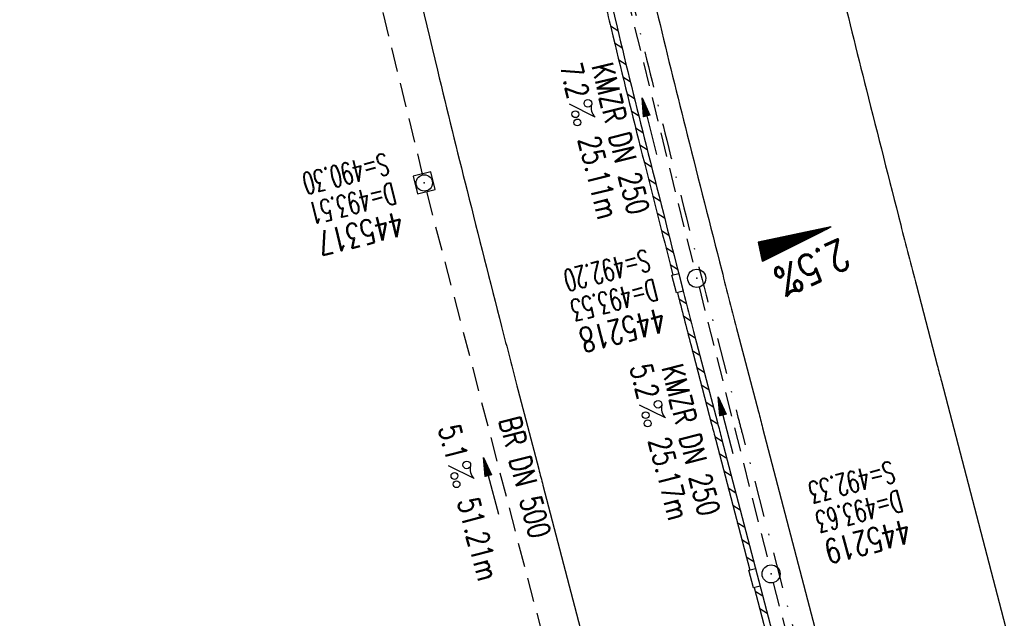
# Model space of a CAD drawing. Extents: x 459406 to 461721, y 413308 to 423218.
# Tile 77 of 256: x 460939 to 461021, y 415866 to 415916. Entities that reach past the tile are written whole.
import ezdxf
from ezdxf.enums import TextEntityAlignment as Align

# ---------------------------------------------------------------- set-up
doc = ezdxf.new("R2010")
doc.units = 0
doc.header["$LTSCALE"] = 2
doc.header["$MEASUREMENT"] = 0
for name, pattern in [('AUSGEZOGEN', [0]), ('GESTRICH-X2', [1.5, 1, -0.5]), ('STRICHPT-X3', [3, 1.5, -0.75, 0, -0.75])]:
    doc.linetypes.add(name, pattern=pattern)
doc.layers.get('0').update_dxf_attribs({"linetype": 'AUSGEZOGEN'})
for name, color, linetype in [('ACHSE', 1, 'STRICHPT-X3'), ('FBR', 8, 'CONTINUOUS'), ('GEF', 7, 'AUSGEZOGEN'), ('KANAL', 7, 'GESTRICH-X2'), ('PFEIL', 7, 'CONTINUOUS'), ('RINNE', 200, 'CONTINUOUS'), ('SCHACHTNR', 6, 'CONTINUOUS'), ('SCHSYMBOL', 7, 'AUSGEZOGEN'), ('TEXTO', 4, 'CONTINUOUS'), ('TEXTU', 4, 'CONTINUOUS')]:
    doc.layers.add(name, color=color, linetype=linetype)
doc.styles.add('ROMANS', font='romans.shx', dxfattribs={"width": 0.8})

# ---------------------------------------------------------------- blocks, each defined once
blk = doc.blocks.new('20')
blk.add_lwpolyline([(-0.754, -0.751), (0.754, -0.751), (0.754, 0.75), (-0.754, 0.75)], close=True)
blk.add_circle((0, 0), 0.676)
blk.add_point((0, 0))
blk = doc.blocks.new('PROM')
blk.add_line((1.566, 1.817), (0.019, 0.015))
for centre, radius in [((0.317, 1.51), 0.317), ((0.943, 0.291), 0.283), ((1.645, 0.287), 0.283)]:
    blk.add_circle(centre, radius)
blk.add_arc((0.992, 2.682), 1.033, 239.14139, 303.35492)
blk = doc.blocks.new('PFEIL2')
at = {"color": 0}
for p, q in [((0.88, 0.002), (-2.401, -0.012)), ((0.881, -0.271), (0.879, 0.276)), ((0.879, 0.276), (2.429, 0.009)), ((0.911, 0.27), (0.879, 0.265)), ((0.965, 0.261), (0.879, 0.246)), ((1.019, 0.252), (0.879, 0.228)), ((1.073, 0.242), (0.879, 0.209)), ((1.127, 0.233), (0.879, 0.191)), ((1.181, 0.224), (0.879, 0.172)), ((1.235, 0.214), (0.879, 0.154)), ((1.289, 0.205), (0.879, 0.135)), ((1.343, 0.196), (0.879, 0.117)), ((1.397, 0.187), (0.879, 0.098)), ((1.451, 0.177), (0.879, 0.08)), ((1.505, 0.168), (0.879, 0.061)), ((1.559, 0.159), (0.88, 0.043)), ((1.613, 0.149), (0.88, 0.024)), ((1.668, 0.14), (0.88, 0.006)), ((1.722, 0.131), (0.88, -0.013)), ((1.776, 0.121), (0.88, -0.031)), ((1.83, 0.112), (0.88, -0.05)), ((1.884, 0.103), (0.88, -0.068)), ((1.938, 0.094), (0.88, -0.087)), ((1.992, 0.084), (0.88, -0.105)), ((2.046, 0.075), (0.88, -0.124)), ((2.1, 0.066), (0.88, -0.142)), ((2.154, 0.056), (0.88, -0.161)), ((2.208, 0.047), (0.88, -0.179)), ((2.262, 0.038), (0.881, -0.198)), ((2.316, 0.029), (0.881, -0.216)), ((2.37, 0.019), (0.881, -0.235)), ((2.424, 0.01), (0.881, -0.253)), ((2.429, 0.009), (0.881, -0.271))]:
    blk.add_line(p, q, dxfattribs=at)
blk = doc.blocks.new('GST')
at = {"color": 0}
blk.add_circle((0, 0), 0.75, dxfattribs=at)
blk.add_point((0, 0), dxfattribs=at)
blk = doc.blocks.new('*X8')
at = {"color": 0}
for p, q in [((725.827, 193.844), (727.436, 195.453)), ((725.827, 193.853), (727.427, 195.453)), ((725.827, 193.861), (727.418, 195.453)), ((725.827, 193.87), (727.409, 195.453)), ((725.827, 193.879), (727.401, 195.453)), ((725.827, 193.888), (727.392, 195.453)), ((725.827, 193.897), (727.383, 195.453)), ((725.827, 193.906), (727.374, 195.453)), ((725.827, 193.914), (727.365, 195.453)), ((725.827, 193.923), (727.356, 195.453)), ((725.827, 193.932), (727.347, 195.453)), ((725.827, 193.941), (727.339, 195.453)), ((725.827, 193.95), (727.33, 195.453)), ((725.827, 193.959), (727.321, 195.453)), ((725.827, 193.967), (727.312, 195.453)), ((725.827, 193.976), (727.303, 195.453)), ((725.827, 193.985), (727.294, 195.453)), ((725.827, 193.994), (727.286, 195.453)), ((725.827, 194.003), (727.277, 195.453)), ((725.827, 194.012), (727.268, 195.453)), ((725.827, 194.02), (727.259, 195.453)), ((725.827, 194.029), (727.25, 195.453)), ((725.827, 194.038), (727.241, 195.453)), ((725.827, 194.047), (727.233, 195.453)), ((725.827, 194.056), (727.224, 195.453)), ((725.827, 194.065), (727.215, 195.453)), ((725.827, 194.073), (727.206, 195.453)), ((725.827, 194.082), (727.197, 195.453)), ((725.827, 194.091), (727.188, 195.453)), ((725.827, 194.1), (727.18, 195.453)), ((725.827, 194.109), (727.171, 195.453)), ((725.827, 194.118), (727.162, 195.453)), ((725.827, 194.127), (727.153, 195.453)), ((725.827, 194.135), (727.144, 195.453)), ((725.827, 194.144), (727.135, 195.453)), ((725.827, 194.153), (727.127, 195.453)), ((725.827, 194.162), (727.118, 195.453)), ((725.827, 194.171), (727.109, 195.453)), ((725.827, 194.18), (727.1, 195.453)), ((725.827, 194.188), (727.091, 195.453)), ((725.827, 194.197), (727.082, 195.453)), ((725.827, 194.206), (727.073, 195.453)), ((725.827, 194.215), (727.065, 195.453)), ((725.827, 194.224), (727.056, 195.453)), ((725.827, 194.233), (727.047, 195.453)), ((725.827, 194.241), (727.038, 195.453)), ((725.827, 194.25), (727.029, 195.453)), ((725.827, 194.259), (727.02, 195.453)), ((725.827, 194.268), (727.012, 195.453)), ((725.827, 194.277), (727.003, 195.453)), ((725.827, 194.286), (726.994, 195.453)), ((725.827, 194.294), (726.985, 195.453)), ((725.827, 194.303), (726.976, 195.453)), ((725.827, 194.312), (726.967, 195.453)), ((725.827, 194.321), (726.959, 195.453)), ((725.827, 194.33), (726.95, 195.453)), ((725.827, 194.339), (726.941, 195.453)), ((725.827, 194.348), (726.932, 195.453)), ((725.827, 194.356), (726.923, 195.453)), ((725.827, 194.365), (726.914, 195.453)), ((725.827, 194.374), (726.906, 195.453)), ((725.827, 194.383), (726.897, 195.453)), ((725.827, 194.392), (726.888, 195.453)), ((725.827, 194.401), (726.879, 195.453)), ((725.827, 194.409), (726.87, 195.453)), ((725.827, 194.418), (726.861, 195.453)), ((725.827, 194.427), (726.853, 195.453)), ((725.827, 194.436), (726.844, 195.453)), ((725.827, 194.445), (726.835, 195.453)), ((725.827, 194.454), (726.826, 195.453)), ((725.827, 194.462), (726.817, 195.453)), ((725.827, 194.471), (726.808, 195.453)), ((725.827, 194.48), (726.799, 195.453)), ((725.827, 194.489), (726.791, 195.453)), ((725.827, 194.498), (726.782, 195.453)), ((725.827, 194.507), (726.773, 195.453)), ((725.827, 194.515), (726.764, 195.453)), ((725.827, 194.524), (726.755, 195.453)), ((725.827, 194.533), (726.746, 195.453)), ((725.827, 194.542), (726.738, 195.453)), ((725.827, 194.551), (726.729, 195.453)), ((725.827, 194.56), (726.72, 195.453)), ((725.827, 194.568), (726.711, 195.453)), ((725.827, 194.577), (726.702, 195.453)), ((725.827, 194.586), (726.693, 195.453)), ((725.827, 194.595), (726.685, 195.453)), ((725.827, 194.604), (726.676, 195.453)), ((725.827, 194.613), (726.667, 195.453)), ((725.827, 194.622), (726.658, 195.453)), ((725.827, 194.63), (726.649, 195.453)), ((725.827, 194.639), (726.64, 195.453)), ((725.827, 194.648), (726.632, 195.453)), ((725.827, 194.657), (726.623, 195.453)), ((725.827, 194.666), (726.614, 195.453)), ((725.827, 194.675), (726.605, 195.453)), ((725.827, 194.683), (726.596, 195.453)), ((725.827, 194.692), (726.587, 195.453)), ((725.827, 194.701), (726.579, 195.453)), ((725.827, 194.71), (726.57, 195.453)), ((725.827, 194.719), (726.561, 195.453)), ((725.827, 194.728), (726.552, 195.453)), ((725.827, 194.736), (726.543, 195.453)), ((725.827, 194.745), (726.534, 195.453)), ((725.827, 194.754), (726.525, 195.453)), ((725.827, 194.763), (726.517, 195.453)), ((725.827, 194.772), (726.508, 195.453)), ((725.827, 194.781), (726.499, 195.453)), ((725.827, 194.789), (726.49, 195.453)), ((725.827, 194.798), (726.481, 195.453)), ((725.827, 194.807), (726.472, 195.453)), ((725.827, 194.816), (726.464, 195.453)), ((725.827, 194.825), (726.455, 195.453)), ((725.827, 194.834), (726.446, 195.453)), ((725.827, 194.842), (726.437, 195.453)), ((725.827, 194.851), (726.428, 195.453)), ((725.827, 194.86), (726.419, 195.453)), ((725.827, 194.869), (726.411, 195.453)), ((725.827, 194.878), (726.402, 195.453)), ((725.827, 194.887), (726.393, 195.453)), ((725.827, 194.896), (726.384, 195.453)), ((725.827, 194.904), (726.375, 195.453)), ((725.827, 194.913), (726.366, 195.453)), ((725.827, 194.922), (726.358, 195.453)), ((725.827, 194.931), (726.349, 195.453)), ((725.827, 194.94), (726.34, 195.453)), ((725.827, 194.949), (726.331, 195.453)), ((725.827, 194.957), (726.322, 195.453)), ((725.827, 194.966), (726.313, 195.453)), ((725.827, 194.975), (726.305, 195.453)), ((725.827, 194.984), (726.296, 195.453)), ((725.827, 194.993), (726.287, 195.453)), ((725.827, 195.002), (726.278, 195.453)), ((725.827, 195.01), (726.269, 195.453)), ((725.827, 195.019), (726.26, 195.453)), ((725.827, 195.028), (726.251, 195.453)), ((725.827, 195.037), (726.243, 195.453)), ((725.827, 195.046), (726.234, 195.453)), ((725.827, 195.055), (726.225, 195.453)), ((725.827, 195.063), (726.216, 195.453)), ((725.827, 195.072), (726.207, 195.453)), ((725.827, 195.081), (726.198, 195.453)), ((725.827, 195.09), (726.19, 195.453)), ((725.827, 195.099), (726.181, 195.453)), ((725.827, 195.108), (726.172, 195.453)), ((725.827, 195.116), (726.163, 195.453)), ((725.827, 195.125), (726.154, 195.453)), ((725.827, 195.134), (726.145, 195.453)), ((725.827, 195.143), (726.137, 195.453)), ((725.827, 195.152), (726.128, 195.453)), ((725.827, 195.161), (726.119, 195.453)), ((725.827, 195.17), (726.11, 195.453)), ((725.827, 195.178), (726.101, 195.453)), ((725.827, 195.187), (726.092, 195.453)), ((725.827, 195.196), (726.084, 195.453)), ((725.827, 195.205), (726.075, 195.453)), ((725.827, 195.214), (726.066, 195.453)), ((725.827, 195.223), (726.057, 195.453)), ((725.827, 195.231), (726.048, 195.453)), ((725.827, 195.24), (726.039, 195.453)), ((725.827, 195.249), (726.031, 195.453)), ((725.827, 195.258), (726.022, 195.453)), ((725.827, 195.267), (726.013, 195.453)), ((725.827, 195.276), (726.004, 195.453)), ((725.827, 195.284), (725.995, 195.453)), ((725.827, 195.293), (725.986, 195.453)), ((725.827, 195.302), (725.977, 195.453)), ((725.827, 195.311), (725.969, 195.453)), ((725.827, 195.32), (725.96, 195.453)), ((725.827, 195.329), (725.951, 195.453)), ((725.827, 195.337), (725.942, 195.453)), ((725.827, 195.346), (725.933, 195.453)), ((725.827, 195.355), (725.924, 195.453)), ((725.827, 195.364), (725.916, 195.453)), ((725.827, 195.373), (725.907, 195.453)), ((725.827, 195.382), (725.898, 195.453)), ((725.827, 195.39), (725.889, 195.453)), ((725.827, 195.399), (725.88, 195.453)), ((725.827, 195.408), (725.871, 195.453)), ((725.827, 195.417), (725.863, 195.453)), ((725.827, 195.426), (725.854, 195.453)), ((725.827, 195.435), (725.845, 195.453)), ((725.827, 195.444), (725.836, 195.453)), ((725.827, 193.826), (727.433, 195.433)), ((725.827, 193.817), (727.43, 195.421)), ((725.827, 193.808), (727.427, 195.409)), ((725.827, 193.799), (727.424, 195.397)), ((725.827, 193.791), (727.421, 195.385)), ((725.827, 193.782), (727.418, 195.373)), ((725.827, 193.773), (727.414, 195.361)), ((725.827, 193.764), (727.411, 195.349)), ((725.827, 193.755), (727.408, 195.337)), ((725.827, 193.746), (727.405, 195.325)), ((725.827, 193.738), (727.402, 195.313)), ((725.827, 193.729), (727.399, 195.301)), ((725.827, 193.72), (727.395, 195.289)), ((725.827, 193.711), (727.392, 195.277)), ((725.827, 193.702), (727.389, 195.265)), ((725.827, 193.693), (727.386, 195.253)), ((725.827, 193.685), (727.383, 195.241)), ((725.827, 193.676), (727.38, 195.229)), ((725.827, 193.667), (727.377, 195.217)), ((725.827, 193.658), (727.373, 195.205)), ((725.827, 193.649), (727.37, 195.193)), ((725.827, 193.64), (727.367, 195.181)), ((725.827, 193.632), (727.364, 195.169)), ((725.827, 193.623), (727.361, 195.157)), ((725.827, 193.614), (727.358, 195.145)), ((725.827, 193.605), (727.354, 195.133)), ((725.827, 193.596), (727.351, 195.121)), ((725.827, 193.587), (727.348, 195.109)), ((725.827, 193.579), (727.345, 195.097)), ((725.827, 193.57), (727.342, 195.085)), ((725.827, 193.561), (727.339, 195.073)), ((725.827, 193.552), (727.336, 195.061)), ((725.827, 193.543), (727.332, 195.049)), ((725.827, 193.534), (727.329, 195.037)), ((725.827, 193.525), (727.326, 195.025)), ((725.827, 193.517), (727.323, 195.013)), ((725.827, 193.508), (727.32, 195.001)), ((725.827, 193.499), (727.317, 194.989)), ((725.827, 193.49), (727.313, 194.977)), ((725.827, 193.481), (727.31, 194.965)), ((725.827, 193.472), (727.307, 194.953)), ((725.827, 193.464), (727.304, 194.941)), ((725.827, 193.455), (727.301, 194.929)), ((725.827, 193.446), (727.298, 194.917)), ((725.827, 193.437), (727.295, 194.905)), ((725.827, 193.428), (727.291, 194.893)), ((725.827, 193.419), (727.288, 194.881)), ((725.827, 193.411), (727.285, 194.869)), ((725.827, 193.402), (727.282, 194.857)), ((725.827, 193.393), (727.279, 194.845)), ((725.827, 193.384), (727.276, 194.833)), ((725.827, 193.375), (727.272, 194.821)), ((725.827, 193.366), (727.269, 194.809)), ((725.827, 193.358), (727.266, 194.797)), ((725.827, 193.349), (727.263, 194.785)), ((725.827, 193.34), (727.26, 194.773)), ((725.827, 193.331), (727.257, 194.761)), ((725.827, 193.322), (727.254, 194.749)), ((725.827, 193.313), (727.25, 194.737)), ((725.827, 193.305), (727.247, 194.725)), ((725.827, 193.296), (727.244, 194.713)), ((725.827, 193.287), (727.241, 194.701)), ((725.827, 193.278), (727.238, 194.689)), ((725.827, 193.269), (727.235, 194.677)), ((725.827, 193.26), (727.231, 194.665)), ((725.827, 193.251), (727.228, 194.653)), ((725.827, 193.243), (727.225, 194.641)), ((725.827, 193.234), (727.222, 194.629)), ((725.827, 193.225), (727.219, 194.617)), ((725.827, 193.216), (727.216, 194.605)), ((725.827, 193.207), (727.213, 194.593)), ((725.827, 193.198), (727.209, 194.581)), ((725.827, 193.19), (727.206, 194.569)), ((725.827, 193.181), (727.203, 194.557)), ((725.827, 193.172), (727.2, 194.545)), ((725.827, 193.163), (727.197, 194.533)), ((725.827, 193.154), (727.194, 194.521)), ((725.827, 193.145), (727.19, 194.509)), ((725.827, 193.137), (727.187, 194.497)), ((725.827, 193.128), (727.184, 194.485)), ((725.827, 193.119), (727.181, 194.473)), ((725.827, 193.11), (727.178, 194.461)), ((725.827, 193.101), (727.175, 194.449)), ((725.827, 193.092), (727.172, 194.437)), ((725.827, 193.084), (727.168, 194.425)), ((725.827, 193.075), (727.165, 194.413)), ((725.827, 193.066), (727.162, 194.401)), ((725.827, 193.057), (727.159, 194.389)), ((725.827, 193.048), (727.156, 194.377)), ((725.827, 193.039), (727.153, 194.365)), ((725.827, 193.031), (727.149, 194.353)), ((725.827, 193.022), (727.146, 194.341)), ((725.827, 193.013), (727.143, 194.329)), ((725.827, 193.004), (727.14, 194.317)), ((725.827, 192.995), (727.137, 194.305)), ((725.827, 192.986), (727.134, 194.293)), ((725.827, 192.977), (727.131, 194.281)), ((725.827, 192.969), (727.127, 194.269)), ((725.827, 192.96), (727.124, 194.257)), ((725.827, 192.951), (727.121, 194.245)), ((725.827, 192.942), (727.118, 194.233)), ((725.827, 192.933), (727.115, 194.221)), ((725.827, 192.924), (727.112, 194.209)), ((725.827, 192.916), (727.108, 194.197)), ((725.827, 192.907), (727.105, 194.185)), ((725.827, 192.898), (727.102, 194.173)), ((725.827, 192.889), (727.099, 194.161)), ((725.827, 192.88), (727.096, 194.15)), ((725.827, 192.871), (727.093, 194.138)), ((725.827, 192.863), (727.09, 194.126)), ((725.827, 192.854), (727.086, 194.114)), ((725.827, 192.845), (727.083, 194.102)), ((725.827, 192.836), (727.08, 194.09)), ((725.827, 192.827), (727.077, 194.078)), ((725.827, 192.818), (727.074, 194.066)), ((725.827, 192.81), (727.071, 194.054)), ((725.827, 192.801), (727.068, 194.042)), ((725.827, 192.792), (727.064, 194.03)), ((725.827, 192.783), (727.061, 194.018)), ((725.827, 192.774), (727.058, 194.006)), ((725.827, 192.765), (727.055, 193.994)), ((725.827, 192.757), (727.052, 193.982)), ((725.827, 192.748), (727.049, 193.97)), ((725.827, 192.739), (727.045, 193.958)), ((725.827, 192.73), (727.042, 193.946)), ((725.827, 192.721), (727.039, 193.934)), ((725.827, 192.712), (727.036, 193.922)), ((725.827, 192.703), (727.033, 193.91)), ((725.827, 192.695), (727.03, 193.898)), ((725.827, 192.686), (727.027, 193.886)), ((725.827, 192.677), (727.023, 193.874)), ((725.827, 192.668), (727.02, 193.862)), ((725.827, 192.659), (727.017, 193.85)), ((725.827, 192.65), (727.014, 193.838)), ((725.827, 192.642), (727.011, 193.826)), ((725.827, 192.633), (727.008, 193.814)), ((725.827, 192.624), (727.004, 193.802)), ((725.827, 192.615), (727.001, 193.79)), ((725.827, 192.606), (726.998, 193.778)), ((725.827, 192.597), (726.995, 193.766)), ((725.827, 192.589), (726.992, 193.754)), ((725.827, 192.58), (726.989, 193.742)), ((725.827, 192.571), (726.986, 193.73)), ((725.827, 192.562), (726.982, 193.718)), ((725.827, 192.553), (726.979, 193.706)), ((725.827, 192.544), (726.976, 193.694)), ((725.827, 192.536), (726.973, 193.682)), ((725.827, 192.527), (726.97, 193.67)), ((725.827, 192.518), (726.967, 193.658)), ((725.827, 192.509), (726.963, 193.646)), ((725.827, 192.5), (726.96, 193.634)), ((725.827, 192.491), (726.957, 193.622)), ((725.827, 192.483), (726.954, 193.61)), ((725.827, 192.474), (726.951, 193.598)), ((725.827, 192.465), (726.948, 193.586)), ((725.827, 192.456), (726.945, 193.574)), ((725.827, 192.447), (726.941, 193.562)), ((725.827, 192.438), (726.938, 193.55)), ((725.827, 192.429), (726.935, 193.538)), ((725.827, 192.421), (726.932, 193.526)), ((725.827, 192.412), (726.929, 193.514)), ((725.827, 192.403), (726.926, 193.502)), ((725.827, 192.394), (726.922, 193.49)), ((725.827, 192.385), (726.919, 193.478)), ((725.827, 192.376), (726.916, 193.466)), ((725.827, 192.368), (726.913, 193.454)), ((725.827, 192.359), (726.91, 193.442)), ((725.827, 192.35), (726.907, 193.43)), ((725.827, 192.341), (726.904, 193.418)), ((725.827, 192.332), (726.9, 193.406)), ((725.827, 192.323), (726.897, 193.394)), ((725.827, 192.315), (726.894, 193.382)), ((725.827, 192.306), (726.891, 193.37)), ((725.827, 192.297), (726.888, 193.358)), ((725.827, 192.288), (726.885, 193.346)), ((725.827, 192.279), (726.881, 193.334)), ((725.827, 192.27), (726.878, 193.322)), ((725.827, 192.262), (726.875, 193.31)), ((725.827, 192.253), (726.872, 193.298)), ((725.827, 192.244), (726.869, 193.286)), ((725.827, 192.235), (726.866, 193.274)), ((725.827, 192.226), (726.863, 193.262)), ((725.827, 192.217), (726.859, 193.25)), ((725.827, 192.209), (726.856, 193.238)), ((725.827, 192.2), (726.853, 193.226)), ((725.827, 192.191), (726.85, 193.214)), ((725.827, 192.182), (726.847, 193.202)), ((725.827, 192.173), (726.844, 193.19)), ((725.827, 192.164), (726.84, 193.178)), ((725.827, 192.155), (726.837, 193.166)), ((725.827, 192.147), (726.834, 193.154)), ((725.827, 192.138), (726.831, 193.142)), ((725.827, 192.129), (726.828, 193.13)), ((725.827, 192.12), (726.825, 193.118)), ((725.827, 192.111), (726.822, 193.106)), ((725.827, 192.102), (726.818, 193.094)), ((725.827, 192.094), (726.815, 193.082)), ((725.827, 192.085), (726.812, 193.07)), ((725.827, 192.076), (726.809, 193.058)), ((725.827, 192.067), (726.806, 193.046)), ((725.827, 192.058), (726.803, 193.034)), ((725.827, 192.049), (726.799, 193.022)), ((725.827, 192.041), (726.796, 193.01)), ((725.827, 192.032), (726.793, 192.998)), ((725.827, 192.023), (726.79, 192.986)), ((725.827, 192.014), (726.787, 192.974)), ((725.827, 192.005), (726.784, 192.962)), ((725.827, 191.996), (726.781, 192.95)), ((725.827, 191.988), (726.777, 192.938)), ((725.827, 191.979), (726.774, 192.926)), ((725.827, 191.97), (726.771, 192.914)), ((725.827, 191.961), (726.768, 192.902)), ((725.827, 191.952), (726.765, 192.89)), ((725.827, 191.943), (726.762, 192.878)), ((725.827, 191.935), (726.758, 192.866)), ((725.827, 191.926), (726.755, 192.854)), ((725.827, 191.917), (726.752, 192.842)), ((725.827, 191.908), (726.749, 192.83)), ((725.827, 191.899), (726.746, 192.818)), ((725.827, 191.89), (726.743, 192.806)), ((725.827, 191.881), (726.74, 192.794)), ((725.827, 191.873), (726.736, 192.782)), ((725.827, 191.864), (726.733, 192.77)), ((725.827, 191.855), (726.73, 192.758)), ((725.827, 191.846), (726.727, 192.746)), ((725.827, 191.837), (726.724, 192.734)), ((725.827, 191.828), (726.721, 192.722)), ((725.827, 191.82), (726.717, 192.71)), ((725.827, 191.811), (726.714, 192.698)), ((725.827, 191.802), (726.711, 192.686)), ((725.827, 191.793), (726.708, 192.674)), ((725.827, 191.784), (726.705, 192.662)), ((725.827, 191.775), (726.702, 192.65)), ((725.827, 191.767), (726.699, 192.639)), ((725.827, 191.758), (726.695, 192.627)), ((725.827, 191.749), (726.692, 192.615)), ((725.827, 191.74), (726.689, 192.603)), ((725.827, 191.731), (726.686, 192.591)), ((725.827, 191.722), (726.683, 192.579)), ((725.827, 191.714), (726.68, 192.567)), ((725.827, 191.705), (726.677, 192.555)), ((725.827, 191.696), (726.673, 192.543)), ((725.827, 191.687), (726.67, 192.531)), ((725.827, 191.678), (726.667, 192.519)), ((725.827, 191.669), (726.664, 192.507)), ((725.827, 191.66), (726.661, 192.495)), ((725.827, 191.652), (726.658, 192.483)), ((725.827, 191.643), (726.654, 192.471)), ((725.827, 191.634), (726.651, 192.459)), ((725.827, 191.625), (726.648, 192.447)), ((725.827, 191.616), (726.645, 192.435)), ((725.827, 191.607), (726.642, 192.423)), ((725.827, 191.599), (726.639, 192.411)), ((725.827, 191.59), (726.636, 192.399)), ((725.827, 191.581), (726.632, 192.387)), ((725.827, 191.572), (726.629, 192.375)), ((725.827, 191.563), (726.626, 192.363)), ((725.827, 191.554), (726.623, 192.351)), ((725.827, 191.546), (726.62, 192.339)), ((725.827, 191.537), (726.617, 192.327)), ((725.827, 191.528), (726.613, 192.315)), ((725.827, 191.519), (726.61, 192.303)), ((725.827, 191.51), (726.607, 192.291)), ((725.827, 191.501), (726.604, 192.279)), ((725.827, 191.493), (726.601, 192.267)), ((725.827, 191.484), (726.598, 192.255)), ((725.827, 191.475), (726.595, 192.243)), ((725.827, 191.466), (726.591, 192.231)), ((725.827, 191.457), (726.588, 192.219)), ((725.827, 191.448), (726.585, 192.207)), ((725.827, 191.44), (726.582, 192.195)), ((725.827, 191.431), (726.579, 192.183)), ((725.827, 191.422), (726.576, 192.171)), ((725.827, 191.413), (726.572, 192.159)), ((725.827, 191.404), (726.569, 192.147)), ((725.827, 191.395), (726.566, 192.135)), ((725.827, 191.386), (726.563, 192.123)), ((725.827, 191.378), (726.56, 192.111)), ((725.827, 191.369), (726.557, 192.099)), ((725.827, 191.36), (726.554, 192.087)), ((725.827, 191.351), (726.55, 192.075)), ((725.827, 191.342), (726.547, 192.063)), ((725.827, 191.333), (726.544, 192.051)), ((725.827, 191.325), (726.541, 192.039)), ((725.827, 191.316), (726.538, 192.027)), ((725.827, 191.307), (726.535, 192.015)), ((725.827, 191.298), (726.531, 192.003)), ((725.827, 191.289), (726.528, 191.991)), ((725.827, 191.28), (726.525, 191.979)), ((725.827, 191.272), (726.522, 191.967)), ((725.827, 191.263), (726.519, 191.955)), ((725.827, 191.254), (726.516, 191.943)), ((725.827, 191.245), (726.513, 191.931)), ((725.827, 191.236), (726.509, 191.919)), ((725.827, 191.227), (726.506, 191.907)), ((725.827, 191.219), (726.503, 191.895)), ((725.827, 191.21), (726.5, 191.883)), ((725.827, 191.201), (726.497, 191.871)), ((725.827, 191.192), (726.494, 191.859)), ((725.827, 191.183), (726.49, 191.847)), ((725.827, 191.174), (726.487, 191.835)), ((725.827, 191.166), (726.484, 191.823)), ((725.827, 191.157), (726.481, 191.811)), ((725.827, 191.148), (726.478, 191.799)), ((725.827, 191.139), (726.475, 191.787)), ((725.827, 191.13), (726.472, 191.775)), ((725.827, 191.121), (726.468, 191.763)), ((725.827, 191.112), (726.465, 191.751)), ((725.827, 191.104), (726.462, 191.739)), ((725.827, 191.095), (726.459, 191.727)), ((725.827, 191.086), (726.456, 191.715)), ((725.827, 191.077), (726.453, 191.703)), ((725.827, 191.068), (726.449, 191.691)), ((725.827, 191.059), (726.446, 191.679)), ((725.827, 191.051), (726.443, 191.667)), ((725.827, 191.042), (726.44, 191.655)), ((725.827, 191.033), (726.437, 191.643)), ((725.827, 191.024), (726.434, 191.631)), ((725.827, 191.015), (726.431, 191.619)), ((725.827, 191.006), (726.427, 191.607)), ((725.827, 190.998), (726.424, 191.595)), ((725.827, 190.989), (726.421, 191.583)), ((725.827, 190.98), (726.418, 191.571)), ((725.827, 190.971), (726.415, 191.559)), ((725.827, 190.962), (726.412, 191.547)), ((725.827, 190.953), (726.408, 191.535)), ((725.827, 190.945), (726.405, 191.523)), ((725.827, 190.936), (726.402, 191.511)), ((725.827, 190.927), (726.399, 191.499)), ((725.827, 190.918), (726.396, 191.487)), ((725.827, 190.909), (726.393, 191.475)), ((725.827, 190.9), (726.39, 191.463)), ((725.827, 190.892), (726.386, 191.451)), ((725.827, 190.883), (726.383, 191.439)), ((725.827, 190.874), (726.38, 191.427)), ((725.827, 190.865), (726.377, 191.415)), ((725.827, 190.856), (726.374, 191.403)), ((725.827, 190.847), (726.371, 191.391)), ((725.827, 190.838), (726.367, 191.379)), ((725.827, 190.83), (726.364, 191.367)), ((725.827, 190.821), (726.361, 191.355)), ((725.827, 190.812), (726.358, 191.343)), ((725.827, 190.803), (726.355, 191.331)), ((725.827, 190.794), (726.352, 191.319)), ((725.827, 190.785), (726.349, 191.307)), ((725.827, 190.777), (726.345, 191.295)), ((725.827, 190.768), (726.342, 191.283)), ((725.827, 190.759), (726.339, 191.271)), ((725.827, 190.75), (726.336, 191.259)), ((725.827, 190.741), (726.333, 191.247)), ((725.827, 190.732), (726.33, 191.235)), ((725.827, 190.724), (726.326, 191.223)), ((725.827, 190.715), (726.323, 191.211)), ((725.827, 190.706), (726.32, 191.199)), ((725.827, 190.697), (726.317, 191.187)), ((725.827, 190.688), (726.314, 191.175)), ((725.827, 190.679), (726.311, 191.163)), ((725.827, 190.671), (726.308, 191.151)), ((725.827, 190.662), (726.304, 191.139)), ((725.827, 190.653), (726.301, 191.128)), ((725.827, 190.644), (726.298, 191.116)), ((725.827, 190.635), (726.295, 191.104)), ((725.827, 190.626), (726.292, 191.092)), ((725.827, 190.618), (726.289, 191.08)), ((725.827, 190.609), (726.286, 191.068)), ((725.827, 190.6), (726.282, 191.056)), ((725.827, 190.591), (726.279, 191.044)), ((725.827, 190.582), (726.276, 191.032)), ((725.827, 190.573), (726.273, 191.02)), ((725.827, 190.564), (726.27, 191.008)), ((725.827, 190.556), (726.267, 190.996)), ((725.827, 190.547), (726.263, 190.984)), ((725.827, 190.538), (726.26, 190.972)), ((725.827, 190.529), (726.257, 190.96)), ((725.827, 190.52), (726.254, 190.948)), ((725.827, 190.511), (726.251, 190.936)), ((725.827, 190.503), (726.248, 190.924)), ((725.827, 190.494), (726.245, 190.912)), ((725.827, 190.485), (726.241, 190.9)), ((725.827, 190.476), (726.238, 190.888)), ((725.827, 190.467), (726.235, 190.876)), ((725.827, 190.458), (726.232, 190.864)), ((725.827, 190.45), (726.229, 190.852)), ((725.827, 190.441), (726.226, 190.84)), ((725.827, 190.432), (726.222, 190.828)), ((725.827, 190.423), (726.219, 190.816)), ((725.827, 190.414), (726.216, 190.804)), ((725.827, 190.405), (726.213, 190.792)), ((725.827, 190.397), (726.21, 190.78)), ((725.827, 190.388), (726.207, 190.768)), ((725.827, 190.379), (726.204, 190.756)), ((725.827, 190.37), (726.2, 190.744)), ((725.827, 190.361), (726.197, 190.732)), ((725.827, 190.352), (726.194, 190.72)), ((725.827, 190.344), (726.191, 190.708)), ((725.827, 190.335), (726.188, 190.696)), ((725.827, 190.326), (726.185, 190.684)), ((725.827, 190.317), (726.181, 190.672)), ((725.827, 190.308), (726.178, 190.66)), ((725.827, 190.299), (726.175, 190.648)), ((725.827, 190.29), (726.172, 190.636)), ((725.827, 190.282), (726.169, 190.624)), ((725.827, 190.273), (726.166, 190.612)), ((725.827, 190.264), (726.163, 190.6)), ((725.827, 190.255), (726.159, 190.588)), ((725.827, 190.246), (726.156, 190.576)), ((725.827, 190.237), (726.153, 190.564)), ((725.827, 190.229), (726.15, 190.552)), ((725.827, 190.22), (726.147, 190.54)), ((725.827, 190.211), (726.144, 190.528)), ((725.827, 190.202), (726.14, 190.516)), ((725.827, 190.193), (726.137, 190.504)), ((725.827, 190.184), (726.134, 190.492)), ((725.827, 190.176), (726.131, 190.48)), ((725.827, 190.167), (726.128, 190.468)), ((725.827, 190.158), (726.125, 190.456)), ((725.827, 190.149), (726.122, 190.444)), ((725.827, 190.14), (726.118, 190.432)), ((725.827, 190.131), (726.115, 190.42)), ((725.827, 190.123), (726.112, 190.408)), ((725.827, 190.114), (726.109, 190.396)), ((725.827, 190.105), (726.106, 190.384)), ((725.827, 190.096), (726.103, 190.372)), ((725.827, 190.087), (726.099, 190.36)), ((725.827, 190.078), (726.096, 190.348)), ((725.827, 190.07), (726.093, 190.336)), ((725.827, 190.061), (726.09, 190.324)), ((725.827, 190.052), (726.087, 190.312)), ((725.827, 190.043), (726.084, 190.3)), ((725.827, 190.034), (726.081, 190.288)), ((725.827, 190.025), (726.077, 190.276)), ((725.827, 190.016), (726.074, 190.264)), ((725.827, 190.008), (726.071, 190.252)), ((725.827, 189.999), (726.068, 190.24)), ((725.827, 189.99), (726.065, 190.228)), ((725.827, 189.981), (726.062, 190.216)), ((725.827, 189.972), (726.058, 190.204)), ((725.827, 189.963), (726.055, 190.192)), ((725.827, 189.955), (726.052, 190.18)), ((725.827, 189.946), (726.049, 190.168)), ((725.827, 189.937), (726.046, 190.156)), ((725.827, 189.928), (726.043, 190.144)), ((725.827, 189.919), (726.04, 190.132)), ((725.827, 189.91), (726.036, 190.12)), ((725.827, 189.902), (726.033, 190.108)), ((725.827, 189.893), (726.03, 190.096)), ((725.827, 189.884), (726.027, 190.084)), ((725.827, 189.875), (726.024, 190.072)), ((725.827, 189.866), (726.021, 190.06)), ((725.827, 189.857), (726.017, 190.048)), ((725.827, 189.849), (726.014, 190.036)), ((725.827, 189.84), (726.011, 190.024)), ((725.827, 189.831), (726.008, 190.012)), ((725.827, 189.822), (726.005, 190)), ((725.827, 189.813), (726.002, 189.988)), ((725.827, 189.804), (725.999, 189.976)), ((725.827, 189.796), (725.995, 189.964)), ((725.827, 189.787), (725.992, 189.952)), ((725.827, 189.778), (725.989, 189.94)), ((725.827, 189.769), (725.986, 189.928)), ((725.827, 189.76), (725.983, 189.916)), ((725.827, 189.751), (725.98, 189.904)), ((725.827, 189.742), (725.976, 189.892)), ((725.827, 189.734), (725.973, 189.88)), ((725.827, 189.725), (725.97, 189.868)), ((725.827, 189.716), (725.967, 189.856)), ((725.827, 189.707), (725.964, 189.844)), ((725.827, 189.698), (725.961, 189.832)), ((725.827, 189.689), (725.958, 189.82)), ((725.827, 189.681), (725.954, 189.808)), ((725.827, 189.672), (725.951, 189.796)), ((725.827, 189.663), (725.948, 189.784)), ((725.827, 189.654), (725.945, 189.772)), ((725.827, 189.645), (725.942, 189.76)), ((725.827, 189.636), (725.939, 189.748)), ((725.827, 189.628), (725.935, 189.736)), ((725.827, 189.619), (725.932, 189.724)), ((725.827, 189.61), (725.929, 189.712)), ((725.827, 189.601), (725.926, 189.7)), ((725.827, 189.592), (725.923, 189.688)), ((725.827, 189.583), (725.92, 189.676)), ((725.827, 189.575), (725.917, 189.664)), ((725.827, 189.566), (725.913, 189.652)), ((725.827, 189.557), (725.91, 189.64)), ((725.827, 189.548), (725.907, 189.628)), ((725.827, 189.539), (725.904, 189.616)), ((725.827, 189.53), (725.901, 189.605)), ((725.827, 189.521), (725.898, 189.593)), ((725.827, 189.513), (725.895, 189.581)), ((725.827, 189.504), (725.891, 189.569)), ((725.827, 189.495), (725.888, 189.557)), ((725.827, 189.486), (725.885, 189.545)), ((725.827, 189.477), (725.882, 189.533)), ((725.827, 189.468), (725.879, 189.521)), ((725.827, 189.46), (725.876, 189.509)), ((725.827, 189.451), (725.872, 189.497)), ((725.827, 189.442), (725.869, 189.485)), ((725.827, 189.433), (725.866, 189.473)), ((725.827, 189.424), (725.863, 189.461)), ((725.827, 189.415), (725.86, 189.449)), ((725.827, 189.407), (725.857, 189.437)), ((725.827, 189.398), (725.854, 189.425)), ((725.827, 189.389), (725.85, 189.413)), ((725.827, 189.38), (725.847, 189.401)), ((725.827, 189.371), (725.844, 189.389)), ((725.827, 189.362), (725.841, 189.377)), ((725.827, 189.354), (725.838, 189.365)), ((725.827, 189.345), (725.835, 189.353)), ((725.827, 189.336), (725.831, 189.341))]:
    blk.add_line(p, q, dxfattribs=at)
blk = doc.blocks.new('GEF')
at = {"color": 0}
for p, q in [((0.01, 0.018), (0.01, 6.148)), ((1.622, 6.148), (0.01, 0.018)), ((0.01, 6.148), (1.622, 6.148))]:
    blk.add_line(p, q, dxfattribs=at)
blk.add_blockref('*X8', (-725.817, -189.305), dxfattribs=at)

msp = doc.modelspace()

# ---------------------------------------------------------------- linework, layer by layer
at = {"layer": 'ACHSE', "flags": 128}
msp.add_lwpolyline([(460985.548, 416976.25), (460982.742, 416926.329), (460979.936, 416876.407), (460977.13, 416826.486), (460974.324, 416776.565), (460971.518, 416726.644), (460968.712, 416676.723), (460965.906, 416626.802), (460963.1, 416576.88, 0), (460961.733, 416552.566, 0), (460960.294, 416526.959, -0.000009), (460958.89, 416501.998, 0.00001), (460957.487, 416477.038, 0.000001), (460956.785, 416464.557, -0.000001), (460956.084, 416452.077), (460954.681, 416427.117), (460953.278, 416402.156), (460951.875, 416377.196, 0.000027), (460951.185, 416364.909, -0.000114), (460950.495, 416352.621, -0.000169), (460950.493, 416352.583, 0.000019), (460950.473, 416352.235, 0.002347), (460949.964, 416342.501, 0.0015), (460949.285, 416327.263, 0.002663), (460948.888, 416316.296, 0.002084), (460948.513, 416302.275, 0.002087), (460948.283, 416289.783, 0.002085), (460948.158, 416277.278, 0.002085), (460948.137, 416264.779, 0.002085), (460948.22, 416252.279, 0.002086), (460948.407, 416239.774, 0.002088), (460948.699, 416227.283, 0.002084), (460949.095, 416214.794, 0.002083), (460949.595, 416202.3, 0.002081), (460950.199, 416189.812, 0.002082), (460950.907, 416177.335, 0.002086), (460951.719, 416164.862, 0.002086), (460952.635, 416152.395, 0.002087), (460953.654, 416139.944, 0.002084), (460954.779, 416127.487, 0.002085), (460956.008, 416115.039, 0.002088), (460957.338, 416102.619, 0.002086), (460958.772, 416090.211, 0.002083), (460960.312, 416077.796, 0.002082), (460961.956, 416065.389, 0.002087), (460963.699, 416053.027, 0.002086), (460965.546, 416040.675, 0.002083), (460967.499, 416028.318, 0.00208), (460969.554, 416015.985, 0.002081), (460971.71, 416003.675, 0.002087), (460973.97, 415991.377, 0.002089), (460976.331, 415979.107, 0.002087), (460978.792, 415966.867, 0.002082), (460981.362, 415954.618, 0.002082), (460984.148, 415941.865, 0.002276), (460986.8, 415930.217, 0.001902), (460990.244, 415915.651, 0.002837), (460992.645, 415905.91, 0.000643), (460995.488, 415894.713, 0.001405), (460996.809, 415889.596, 0), (460998.528, 415883.015, 0.000001), (460998.872, 415881.699), (461005.191, 415857.511, 0.000017), (461008.351, 415845.417, -0.000015), (461011.511, 415833.323, -0.000002), (461014.671, 415821.229, -0.000002), (461017.83, 415809.135, -0.000001), (461020.99, 415797.041, 0.000005), (461024.149, 415784.946), (461030.468, 415760.758), (461036.787, 415736.57, 0.000028), (461038.983, 415728.166, -0.000015), (461041.179, 415719.762, -0.00065), (461041.486, 415718.58, -0.000124), (461043.088, 415712.377, -0.002577), (461045.469, 415702.947, -0.001641), (461049.083, 415688.106, -0.002531), (461051.665, 415677.106, -0.002087), (461054.672, 415663.739, -0.002079), (461057.313, 415651.527, -0.002077), (461059.854, 415639.283, -0.002078), (461062.295, 415627.009, -0.002083), (461064.629, 415614.743, -0.002085), (461066.86, 415602.46, -0.00208), (461068.994, 415590.128, -0.00208), (461071.024, 415577.786, -0.002082), (461072.949, 415565.443, -0.002086), (461074.772, 415553.076, -0.002086), (461076.492, 415540.695, -0.002081), (461078.107, 415528.309, -0.002078), (461079.622, 415515.892, -0.00208), (461081.034, 415503.452, -0.002087), (461082.339, 415491.041, -0.002085), (461083.54, 415478.621, -0.002078), (461084.641, 415466.147, -0.002076), (461085.638, 415453.67, -0.002082), (461086.529, 415441.219, -0.002088), (461087.317, 415428.753, -0.002085), (461088.001, 415416.263, -0.002081), (461088.581, 415403.772, -0.002082), (461089.057, 415391.285, -0.00208), (461089.429, 415378.795, -0.002078), (461089.697, 415366.294, -0.002082), (461089.861, 415353.787, -0.002085), (461089.921, 415341.295, -0.002085), (461089.877, 415328.803, -0.002082), (461089.728, 415316.296, -0.002078), (461089.475, 415303.794, -0.00208), (461089.119, 415291.304, -0.002082), (461088.658, 415278.809, -0.002084), (461088.094, 415266.325, -0.002082), (461087.426, 415253.85, -0.00208), (461086.653, 415241.367, -0.002079), (461085.777, 415228.897, -0.00208), (461084.797, 415216.436, -0.002085), (461083.633, 415203.064, -0.002418), (461082.526, 415191.54, -0.001753), (461080.941, 415176.374, -0.002741), (461079.84, 415166.685, -0.000279), (461078.804, 415158.036, -0.000933), (461078.489, 415155.455, -0.000004), (461077.263, 415145.575, -0.00001), (461076.803, 415141.87), (461073.723, 415117.061, 0.000001), (461071.82, 415101.734, 0.000001), (461070.643, 415092.251, 0.000018), (461069.104, 415079.846, -0.000014), (461067.564, 415067.441, -0.000008), (461066.024, 415055.036, 0.000011), (461064.484, 415042.632), (461058.325, 414993.013), (461052.166, 414943.394, -0.000009), (461049.086, 414918.584, 0.000009), (461046.006, 414893.774), (461039.847, 414844.155), (461033.688, 414794.536), (461027.529, 414744.917, -0.00001), (461024.449, 414720.107, 0.00001), (461021.369, 414695.298, 0.000001), (461018.29, 414670.488, -0.000001), (461015.21, 414645.678, 0), (461011.182, 414613.231, -0.000001), (461009.051, 414596.059, -0.000009), (461005.971, 414571.249, 0.00001), (461002.891, 414546.44), (460996.732, 414496.821), (460990.573, 414447.202), (460984.414, 414397.583, -0.000009), (460981.334, 414372.773, 0.000009), (460978.254, 414347.963), (460972.095, 414298.344), (460965.936, 414248.725), (460959.777, 414199.106, -0.00001), (460956.697, 414174.297, 0.00001), (460953.617, 414149.487, 0.000001), (460950.537, 414124.677, -0.000001), (460947.458, 414099.867, 0), (460943.43, 414067.42, -0.000001), (460941.299, 414050.248, -0.000009), (460938.219, 414025.438, 0.00001), (460935.139, 414000.629), (460928.98, 413951.01), (460922.821, 413901.391, 0.000001), (460919.742, 413876.581, -0.000001), (460916.662, 413851.771, -0.00001), (460913.582, 413826.961, 0.00001), (460910.502, 413802.152), (460904.343, 413752.533), (460898.184, 413702.914), (460892.025, 413653.295, -0.00001), (460888.945, 413628.486, 0.00001), (460885.865, 413603.676, 0.000001), (460882.785, 413578.866, -0.000001), (460879.706, 413554.056, 0), (460875.678, 413521.609, -0.000001), (460873.547, 413504.437, -0.000009), (460870.467, 413479.628, 0.00001), (460867.387, 413454.818), (460861.228, 413405.199), (460855.069, 413355.58, -0.000004), (460853.233, 413340.792, -0.000002), (460849.402, 413309.93)], format="xyb", dxfattribs=at)
at = {"layer": 'FBR'}
for points in [[(460939.563, 416465.526, -0.000001), (460938.861, 416453.045)], [(460955.038, 416464.656, -0.000001), (460954.337, 416452.175)], [(460958.533, 416464.459, -0.000001), (460957.831, 416451.979)], [(460973.759, 416463.603, -0.000001), (460973.057, 416451.123)], [(460992.756, 415983.69, 0.000224), (460993.011, 415982.389, 0.002087), (460995.445, 415970.288, 0.002082), (460997.985, 415958.178, 0.002082), (461000.741, 415945.563, 0.002276), (461003.359, 415934.066, 0.001902), (461006.773, 415919.626, 0.002837), (461009.128, 415910.072, 0.000643), (461011.959, 415898.918, 0.001405), (461013.257, 415893.893), (461014.976, 415887.311, 0.000001), (461015.32, 415885.996), (461021.639, 415861.808, 0.000017), (461024.799, 415849.715, -0.000015), (461027.959, 415837.62, -0.000002), (461031.119, 415825.526, -0.000002), (461034.278, 415813.432, -0.000001), (461037.438, 415801.337, 0.000005), (461040.597, 415789.243)], [(460969.226, 416028.598, 0.00208), (460971.279, 416016.28, 0.002081), (460973.432, 416003.984, 0.002087), (460975.69, 415991.7, 0.002089), (460978.048, 415979.445, 0.002087), (460980.507, 415967.219, 0.002082), (460983.073, 415954.984, 0.002082), (460985.856, 415942.246, 0.002276), (460988.505, 415930.613, 0.001902), (460991.945, 415916.061, 0.002837), (460994.342, 415906.338, 0.000643), (460997.183, 415895.146, 0.001405), (460998.502, 415890.038), (461000.221, 415883.457, 0.000001), (461000.565, 415882.141), (461006.884, 415857.953, 0.000017), (461010.044, 415845.859, -0.000015), (461013.204, 415833.765, -0.000002), (461016.364, 415821.671, -0.000002), (461019.523, 415809.577, -0.000001), (461022.683, 415797.483, 0.000005), (461025.842, 415785.388)], [(460963.816, 416040.409, 0.002083), (460965.772, 416028.038, 0.00208), (460967.829, 416015.69, 0.002081), (460969.988, 416003.366, 0.002087), (460972.25, 415991.053, 0.002089), (460974.614, 415978.769, 0.002087), (460977.078, 415966.515, 0.002082), (460979.651, 415954.252, 0.002082), (460982.44, 415941.484, 0.002276), (460985.095, 415929.821, 0.001902), (460988.542, 415915.242, 0.002837), (460990.948, 415905.482, 0.000643), (460993.792, 415894.28, 0.001405), (460995.116, 415889.154), (460996.835, 415882.572, 0.000001), (460997.179, 415881.257), (461003.498, 415857.069, 0.000017), (461006.658, 415844.975, -0.000015), (461009.818, 415832.881, -0.000002), (461012.977, 415820.787, -0.000002), (461016.137, 415808.693, -0.000001), (461019.296, 415796.598, 0.000005), (461022.456, 415784.504)], [(460959.439, 415976.901, 0.000181), (460959.651, 415975.825, 0.002087), (460962.14, 415963.446, 0.002082), (460964.739, 415951.058, 0.002082), (460967.555, 415938.167, 0.002276), (460970.241, 415926.368, 0.001902), (460973.715, 415911.677, 0.002837), (460976.162, 415901.748, 0.000643), (460979.016, 415890.509, 0.001405), (460980.361, 415885.299), (460982.08, 415878.718, 0.000001), (460982.424, 415877.402), (460988.743, 415853.214, 0.000017), (460991.903, 415841.119, -0.000015), (460995.063, 415829.026, -0.000002), (460998.223, 415816.932, -0.000002), (461001.382, 415804.838, -0.000001), (461004.541, 415792.744, 0.000005), (461007.701, 415780.649)]]:
    msp.add_lwpolyline(points, format="xyb", dxfattribs=at)
at = {"layer": 'KANAL'}
for p, q in [((460961.406, 415948.5), (460972.469, 415903.094)), ((460989.281, 415918.156), (460994.938, 415895.219)), ((460972.813, 415901.656), (460985.375, 415853.563)), ((460995.313, 415893.781), (461001.094, 415870.813)), ((461001.438, 415869.344), (461007.219, 415847.094))]:
    msp.add_line(p, q, dxfattribs=at)
at = {"layer": 'RINNE'}
for p, q in [((460988.002, 415915.35), (460988.609, 415914.965)), ((460988.34, 415913.951), (460988.948, 415913.565)), ((460988.68, 415912.55), (460989.289, 415912.163)), ((460989.023, 415911.147), (460989.633, 415910.76)), ((460989.368, 415909.743), (460989.98, 415909.354)), ((460989.717, 415908.336), (460990.329, 415907.947)), ((460990.069, 415906.928), (460990.682, 415906.538)), ((460990.423, 415905.518), (460991.038, 415905.128)), ((460990.78, 415904.106), (460991.394, 415903.716)), ((460991.137, 415902.695), (460991.752, 415902.304)), ((460991.495, 415901.282), (460992.11, 415900.892)), ((460991.853, 415899.87), (460992.468, 415899.479)), ((460992.212, 415898.457), (460992.827, 415898.066)), ((460992.572, 415897.044), (460993.187, 415896.653)), ((460992.932, 415895.63), (460993.547, 415895.239)), ((460993.655, 415892.801), (460994.272, 415892.409)), ((460994.02, 415891.384), (460994.638, 415890.991)), ((460994.387, 415889.966), (460995.007, 415889.572)), ((460994.758, 415888.545), (460995.378, 415888.151)), ((460995.129, 415887.125), (460995.749, 415886.731)), ((460995.5, 415885.704), (460996.12, 415885.31)), ((460995.871, 415884.283), (460996.491, 415883.889)), ((460996.243, 415882.863), (460996.862, 415882.469)), ((460996.614, 415881.442), (460997.233, 415881.048)), ((460996.985, 415880.021), (460997.604, 415879.627)), ((460997.356, 415878.6), (460997.976, 415878.207)), ((460997.727, 415877.18), (460998.347, 415876.786)), ((460998.098, 415875.759), (460998.718, 415875.365)), ((460998.469, 415874.338), (460999.089, 415873.945)), ((460998.841, 415872.918), (460999.46, 415872.524)), ((460999.212, 415871.497), (460999.831, 415871.103)), ((460999.954, 415868.656), (461000.574, 415868.262)), ((461000.325, 415867.235), (461000.945, 415866.841))]:
    msp.add_line(p, q, dxfattribs=at)
for points in [[(460967.987, 416014.763, 0.001924), (460969.988, 416003.366, 0.002087), (460972.25, 415991.053, 0.002089), (460974.614, 415978.769, 0.002087), (460977.078, 415966.515, 0.002082), (460979.651, 415954.252, 0.002082), (460982.44, 415941.484, 0.002276), (460985.095, 415929.821, 0.001902), (460988.542, 415915.242, 0.002837), (460990.948, 415905.482, 0.000643), (460993.792, 415894.28, 0.001405), (460995.116, 415889.154), (460996.835, 415882.572, 0.000001), (460997.179, 415881.257), (461003.498, 415857.069, 0.000017), (461006.658, 415844.975, -0.000015), (461009.818, 415832.881, -0.000002), (461012.977, 415820.787, -0.000002), (461016.137, 415808.693, 0), (461017.132, 415804.884, 0)], [(460987.438, 415917.703, 0.000336), (460988.056, 415915.125, 0.002837), (460990.463, 415905.359, 0.000608), (460993.151, 415894.768)], [(460993.523, 415893.312, 0.001174), (460994.632, 415889.027), (460996.351, 415882.446, 0.000001), (460996.695, 415881.13), (460999.499, 415870.399)], [(460999.878, 415868.945), (461003.014, 415856.942, 0.000014), (461005.687, 415846.71)]]:
    msp.add_lwpolyline(points, format="xyb", dxfattribs=at)
at = {"layer": 'SCHSYMBOL'}
for points in [[(460993.636, 415894.893), (460994.008, 415893.437), (460993.443, 415893.293), (460993.071, 415894.749)], [(460999.982, 415870.525), (461000.362, 415869.071), (460999.798, 415868.924), (460999.419, 415870.378)]]:
    msp.add_lwpolyline(points, close=True, dxfattribs=at)

# ---------------------------------------------------------------- block references
at = {"layer": 'GEF', "xscale": -1, "rotation": 101.879358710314}
msp.add_blockref('GEF', (461006.219, 415898.75), dxfattribs=at)
at = {"layer": 'PFEIL'}
for p, rotation in [((460991.204, 415907.048), 103.8332), ((460997.499, 415882.346), 104.119), ((460978.135, 415877.347), 104.6365)]:
    msp.add_blockref('PFEIL2', p, dxfattribs=dict(at, rotation=rotation))
at = {"layer": 'SCHSYMBOL'}
for name, p, rotation in [('20', (460972.632, 415902.376), 283.9445000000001), ('GST', (460995.121, 415894.493), 284.4440000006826), ('GST', (461001.262, 415870.079), 284.6414)]:
    msp.add_blockref(name, p, dxfattribs=dict(at, rotation=rotation))
at = {"layer": 'TEXTU'}
for p, rotation in [((460984.6, 415908.894), 283.8332), ((460990.392, 415884.035), 284.1190000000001), ((460974.601, 415879.008), 284.6365)]:
    msp.add_blockref('PROM', p, dxfattribs=dict(at, rotation=rotation))

# ---------------------------------------------------------------- texts
at = {"layer": 'GEF', "style": 'ROMANS', "width": 0.8}
msp.add_text('2.5%', height=2.5, rotation=204.98765, dxfattribs=at).set_placement((461007.003, 415897.817))
at = {"layer": 'SCHACHTNR', "style": 'ROMANS'}
for s, height, rotation, width, p in [('S=490.30', 1.8, 193.9445, 0.6, (460969.438, 415904.875)), ('D=493.51', 1.8, 193.9445, 0.6, (460970.031, 415902.438)), ('445317', 2, 193.9445, 0.7, (460970.625, 415900.031)), ('S=492.20', 1.8, 194.444, 0.6, (460990.987, 415896.92)), ('D=493.53', 1.8, 194.444, 0.6, (460991.612, 415894.482)), ('445218', 2, 194.444, 0.7, (460992.237, 415892.076)), ('S=492.33', 1.8, 194.6414, 0.6, (461011.196, 415879.442)), ('D=493.63', 1.8, 194.6414, 0.6, (461011.821, 415877.035)), ('445219', 2, 194.6414, 0.7, (461012.477, 415874.629))]:
    msp.add_text(s, height=height, rotation=rotation, dxfattribs=dict(at, width=width)).set_placement(p)
at = {"layer": 'TEXTO', "style": 'ROMANS', "width": 0.75}
for s, rotation, p in [('KMZR DN 250', 283.8332, (460987.952, 415905.829)), ('KMZR DN 250', 284.119, (460993.762, 415880.929)), ('BR DN 500', 284.6365, (460980.063, 415877.844))]:
    msp.add_text(s, height=1.8, rotation=rotation, dxfattribs=at).set_placement(p, align=Align.CENTER)
at = {"layer": 'TEXTU', "style": 'ROMANS', "width": 0.75}
for s, rotation, p in [('7.2', 283.8332, (460983.827, 415912.017)), ('25.11m', 283.8332, (460985.327, 415905.986)), ('5.2', 284.119, (460989.589, 415887.174)), ('5.1', 284.6365, (460973.781, 415882.125)), ('25.17m', 284.119, (460991.121, 415881.111)), ('51.21m', 284.6365, (460975.344, 415876.094))]:
    msp.add_text(s, height=1.8, rotation=rotation, dxfattribs=at).set_placement(p)

doc.saveas('drawing.dxf')
